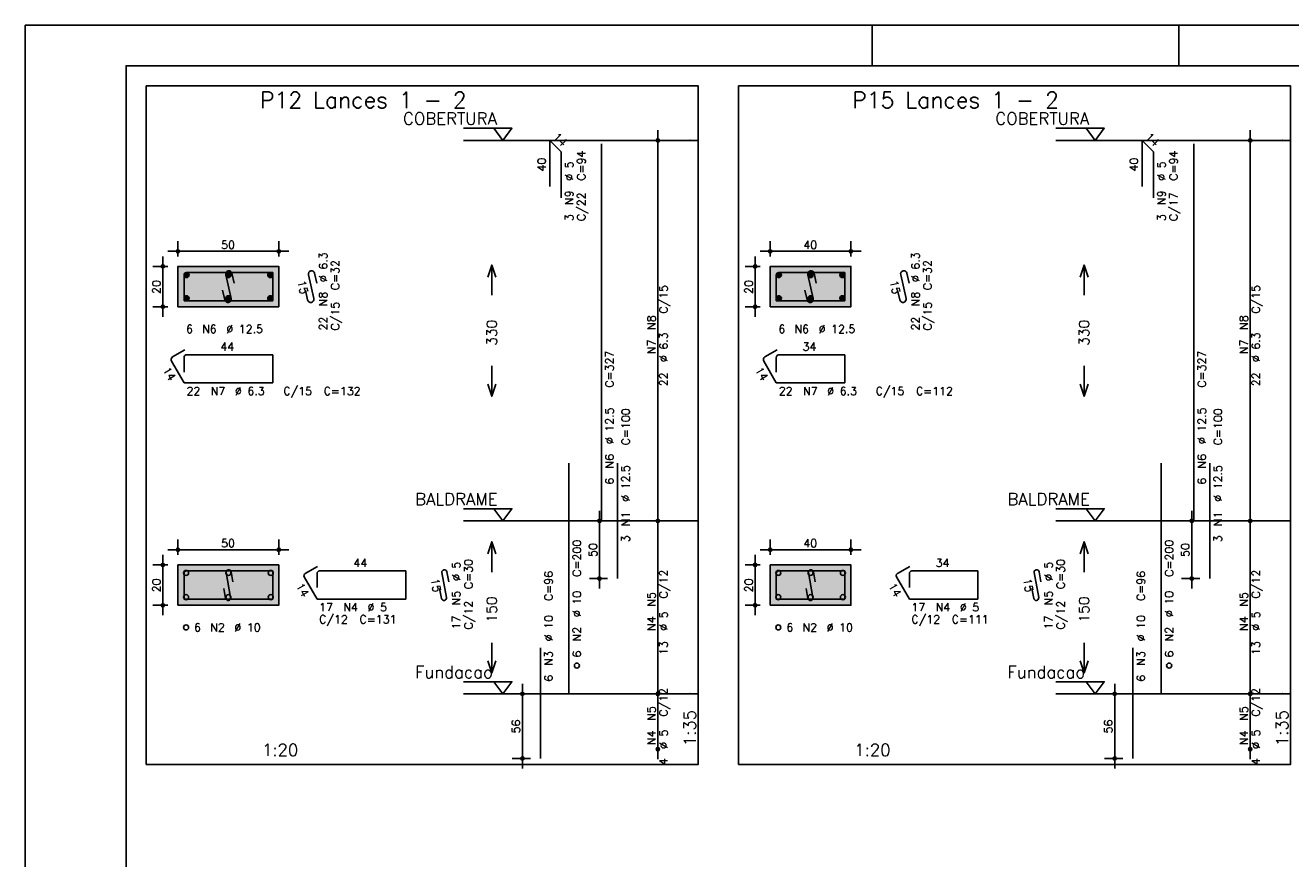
# Model space of a CAD drawing. Extents: x 0 to 84.1, y 0 to 59.4.
# Tile 3 of 9: x 0 to 31.4, y 38.8 to 59.4. Entities that reach past the tile are written whole.
import ezdxf

# ---------------------------------------------------------------- set-up
doc = ezdxf.new("R2010")
doc.units = 0
doc.header["$MEASUREMENT"] = 0
doc.linetypes.add('ESTILO_TQS_0002', pattern=[0.4, 0.1, -0.3])
for name, color, linetype in [('1', 1, 'CONTINUOUS'), ('2', 2, 'CONTINUOUS'), ('3', 3, 'CONTINUOUS'), ('4', 4, 'CONTINUOUS'), ('6', 6, 'CONTINUOUS'), ('7', 7, 'CONTINUOUS'), ('9', 9, 'CONTINUOUS')]:
    doc.layers.add(name, color=color, linetype=linetype)
doc.styles.get("Standard").update_dxf_attribs({"font": 'ROMANS.SHX'})

msp = doc.modelspace()

# ---------------------------------------------------------------- linework, layer by layer
at = {"layer": '1', "linetype": 'Continuous'}
for points in [[(3, 41.0855), (16.685, 41.0855), (16.685, 57.899786), (3, 57.899786), (3, 41.0855)], [(17.685, 41.0855), (31.37, 41.0855), (31.37, 57.899786), (17.685, 57.899786), (17.685, 41.0855)], [(10.865, 56.849786), (12.065, 56.849786), (11.84, 56.549786), (11.615, 56.849786)], [(25.55, 56.849786), (26.75, 56.849786), (26.525, 56.549786), (26.3, 56.849786)], [(16.685, 56.549786), (10.865, 56.549786)], [(31.37, 56.549786), (25.55, 56.549786)], [(10.865, 47.421214), (12.065, 47.421214), (11.84, 47.121214), (11.615, 47.421214)], [(25.55, 47.421214), (26.75, 47.421214), (26.525, 47.121214), (26.3, 47.421214)], [(16.685, 47.121214), (10.865, 47.121214)], [(31.37, 47.121214), (25.55, 47.121214)], [(10.865, 43.1355), (12.065, 43.1355), (11.84, 42.8355), (11.615, 43.1355)], [(25.55, 43.1355), (26.75, 43.1355), (26.525, 42.8355), (26.3, 43.1355)], [(16.685, 42.8355), (10.865, 42.8355)], [(31.37, 42.8355), (25.55, 42.8355)]]:
    msp.add_lwpolyline(points, dxfattribs=at)
at = {"layer": '1', "linetype": 'ESTILO_TQS_0002'}
for points in [[(3.785, 52.4255), (6.285, 52.4255), (6.285, 53.4255), (3.785, 53.4255), (3.785, 52.4255)], [(18.47, 52.4255), (20.47, 52.4255), (20.47, 53.4255), (18.47, 53.4255), (18.47, 52.4255)], [(3.785, 45.030857), (6.285, 45.030857), (6.285, 46.030857), (3.785, 46.030857), (3.785, 45.030857)], [(18.47, 45.030857), (20.47, 45.030857), (20.47, 46.030857), (18.47, 46.030857), (18.47, 45.030857)]]:
    msp.add_lwpolyline(points, dxfattribs=at)
at = {"layer": '2', "linetype": 'Continuous'}
for p, q in [((84.100006, 59.400002), (0, 59.400002)), ((0, 59.400002), (0, 0)), ((21, 59.400002), (21, 58.400002)), ((28.600006, 58.400002), (28.600006, 59.400002)), ((15.685, 46.871214), (15.685, 56.799786)), ((30.37, 46.871214), (30.37, 56.799786)), ((15.685, 56.549786), (15.685, 56.549786)), ((30.37, 56.549786), (30.37, 56.549786)), ((3.785, 53.6755), (3.785, 54.0505)), ((6.285, 53.6755), (6.285, 54.0505)), ((18.47, 53.6755), (18.47, 54.0505)), ((20.47, 53.6755), (20.47, 54.0505)), ((3.41, 52.1755), (3.41, 53.6755)), ((3.535, 53.8005), (6.535, 53.8005)), ((18.095, 52.1755), (18.095, 53.6755)), ((18.22, 53.8005), (20.72, 53.8005)), ((3.535, 53.4255), (3.16, 53.4255)), ((3.785, 53.4255), (3.785, 53.4255)), ((3.785, 53.4255), (3.785, 53.4255)), ((6.285, 53.4255), (6.285, 53.4255)), ((18.22, 53.4255), (17.845, 53.4255)), ((18.47, 53.4255), (18.47, 53.4255)), ((18.47, 53.4255), (18.47, 53.4255)), ((20.47, 53.4255), (20.47, 53.4255)), ((3.535, 52.4255), (3.16, 52.4255)), ((3.785, 52.4255), (3.785, 52.4255)), ((18.22, 52.4255), (17.845, 52.4255)), ((18.47, 52.4255), (18.47, 52.4255)), ((14.435, 47.121214), (13.985, 47.121214)), ((14.235, 47.371214), (14.235, 45.442643)), ((14.685, 47.121214), (14.685, 47.121214)), ((15.685, 42.5855), (15.685, 47.371214)), ((15.685, 47.121214), (15.685, 47.121214)), ((15.685, 47.121214), (15.685, 47.121214)), ((29.12, 47.121214), (28.67, 47.121214)), ((28.92, 47.371214), (28.92, 45.442643)), ((29.37, 47.121214), (29.37, 47.121214)), ((30.37, 42.5855), (30.37, 47.371214)), ((30.37, 47.121214), (30.37, 47.121214)), ((30.37, 47.121214), (30.37, 47.121214)), ((3.785, 46.280857), (3.785, 46.655857)), ((6.285, 46.280857), (6.285, 46.655857)), ((18.47, 46.280857), (18.47, 46.655857)), ((20.47, 46.280857), (20.47, 46.655857)), ((3.41, 44.780857), (3.41, 46.280857)), ((3.535, 46.405857), (6.535, 46.405857)), ((18.095, 44.780857), (18.095, 46.280857)), ((18.22, 46.405857), (20.72, 46.405857)), ((3.535, 46.030857), (3.16, 46.030857)), ((3.785, 46.030857), (3.785, 46.030857)), ((3.785, 46.030857), (3.785, 46.030857)), ((6.285, 46.030857), (6.285, 46.030857)), ((18.22, 46.030857), (17.845, 46.030857)), ((18.47, 46.030857), (18.47, 46.030857)), ((18.47, 46.030857), (18.47, 46.030857)), ((20.47, 46.030857), (20.47, 46.030857)), ((14.435, 45.692643), (13.985, 45.692643)), ((14.685, 45.692643), (14.685, 45.692643)), ((29.12, 45.692643), (28.67, 45.692643)), ((29.37, 45.692643), (29.37, 45.692643)), ((3.535, 45.030857), (3.16, 45.030857)), ((3.785, 45.030857), (3.785, 45.030857)), ((18.22, 45.030857), (17.845, 45.030857)), ((18.47, 45.030857), (18.47, 45.030857)), ((12.325, 40.9855), (12.325, 43.0855)), ((15.685, 41.214071), (15.685, 43.0855)), ((27.01, 40.9855), (27.01, 43.0855)), ((30.37, 41.214071), (30.37, 43.0855)), ((12.525, 42.8355), (12.075, 42.8355)), ((12.775, 42.8355), (12.775, 42.8355)), ((15.685, 42.8355), (15.685, 42.8355)), ((15.685, 42.8355), (15.685, 42.8355)), ((27.21, 42.8355), (26.76, 42.8355)), ((27.46, 42.8355), (27.46, 42.8355)), ((30.37, 42.8355), (30.37, 42.8355)), ((30.37, 42.8355), (30.37, 42.8355)), ((15.685, 41.464071), (15.685, 41.464071)), ((30.37, 41.464071), (30.37, 41.464071)), ((12.525, 41.2355), (12.075, 41.2355)), ((12.775, 41.2355), (12.775, 41.2355)), ((27.21, 41.2355), (26.76, 41.2355)), ((27.46, 41.2355), (27.46, 41.2355))]:
    msp.add_line(p, q, dxfattribs=at)
for points in [[(83.100006, 1), (2.5, 1), (2.5, 58.400002), (83.100006, 58.400002), (83.100006, 1)], [(3.785, 52.4255), (6.285, 52.4255), (6.285, 53.4255), (3.785, 53.4255), (3.785, 52.4255)], [(11.465, 53.1605), (11.565, 53.4605), (11.665, 53.1605)], [(11.565, 52.7105), (11.565, 53.4605)], [(18.47, 52.4255), (20.47, 52.4255), (20.47, 53.4255), (18.47, 53.4255), (18.47, 52.4255)], [(26.15, 53.1605), (26.25, 53.4605), (26.35, 53.1605)], [(26.25, 52.7105), (26.25, 53.4605)], [(11.565, 50.9605), (11.565, 50.2105)], [(26.25, 50.9605), (26.25, 50.2105)], [(11.465, 50.5105), (11.565, 50.2105), (11.665, 50.5105)], [(26.15, 50.5105), (26.25, 50.2105), (26.35, 50.5105)], [(11.465, 46.303357), (11.565, 46.603357), (11.665, 46.303357)], [(11.565, 45.853357), (11.565, 46.603357)], [(26.15, 46.303357), (26.25, 46.603357), (26.35, 46.303357)], [(26.25, 45.853357), (26.25, 46.603357)], [(3.785, 45.030857), (6.285, 45.030857), (6.285, 46.030857), (3.785, 46.030857), (3.785, 45.030857)], [(18.47, 45.030857), (20.47, 45.030857), (20.47, 46.030857), (18.47, 46.030857), (18.47, 45.030857)], [(11.565, 44.103357), (11.565, 43.353357)], [(26.25, 44.103357), (26.25, 43.353357)], [(11.465, 43.653357), (11.565, 43.353357), (11.665, 43.653357)], [(26.15, 43.653357), (26.25, 43.353357), (26.35, 43.653357)]]:
    msp.add_lwpolyline(points, dxfattribs=at)
for centre, radius in [((15.685, 56.549786), 0.041625), ((15.685, 56.549786), 0.02075), ((30.37, 56.549786), 0.041625), ((30.37, 56.549786), 0.02075), ((3.785, 53.8005), 0.04), ((3.785, 53.8005), 0.02), ((6.285, 53.8005), 0.04), ((6.285, 53.8005), 0.02), ((18.47, 53.8005), 0.04), ((18.47, 53.8005), 0.02), ((20.47, 53.8005), 0.04), ((20.47, 53.8005), 0.02), ((3.41, 53.4255), 0.04), ((3.41, 53.4255), 0.02), ((18.095, 53.4255), 0.04), ((18.095, 53.4255), 0.02), ((3.41, 52.4255), 0.04), ((3.41, 52.4255), 0.02), ((18.095, 52.4255), 0.04), ((18.095, 52.4255), 0.02), ((14.235, 47.121214), 0.04), ((14.235, 47.121214), 0.02), ((15.685, 47.121214), 0.041625), ((15.685, 47.121214), 0.041625), ((15.685, 47.121214), 0.02075), ((15.685, 47.121214), 0.02075), ((28.92, 47.121214), 0.04), ((28.92, 47.121214), 0.02), ((30.37, 47.121214), 0.041625), ((30.37, 47.121214), 0.041625), ((30.37, 47.121214), 0.02075), ((30.37, 47.121214), 0.02075), ((3.785, 46.405857), 0.04), ((6.285, 46.405857), 0.04), ((18.47, 46.405857), 0.04), ((20.47, 46.405857), 0.04), ((3.785, 46.405857), 0.02), ((6.285, 46.405857), 0.02), ((18.47, 46.405857), 0.02), ((20.47, 46.405857), 0.02), ((3.41, 46.030857), 0.04), ((3.41, 46.030857), 0.02), ((18.095, 46.030857), 0.04), ((18.095, 46.030857), 0.02), ((14.235, 45.692643), 0.04), ((14.235, 45.692643), 0.02), ((28.92, 45.692643), 0.04), ((28.92, 45.692643), 0.02), ((3.41, 45.030857), 0.04), ((3.41, 45.030857), 0.02), ((18.095, 45.030857), 0.04), ((18.095, 45.030857), 0.02), ((12.325, 42.8355), 0.04), ((12.325, 42.8355), 0.02), ((15.685, 42.8355), 0.041625), ((15.685, 42.8355), 0.041625), ((15.685, 42.8355), 0.02075), ((15.685, 42.8355), 0.02075), ((27.01, 42.8355), 0.04), ((27.01, 42.8355), 0.02), ((30.37, 42.8355), 0.041625), ((30.37, 42.8355), 0.041625), ((30.37, 42.8355), 0.02075), ((30.37, 42.8355), 0.02075), ((15.685, 41.464071), 0.041625), ((15.685, 41.464071), 0.02075), ((30.37, 41.464071), 0.041625), ((30.37, 41.464071), 0.02075), ((12.325, 41.2355), 0.04), ((12.325, 41.2355), 0.02), ((27.01, 41.2355), 0.04), ((27.01, 41.2355), 0.02)]:
    msp.add_circle(centre, radius, dxfattribs=at)
at = {"layer": '3', "linetype": 'Continuous'}
for p, q in [((3.935656, 53.204189), (4.00631, 53.274843)), ((3.935665, 53.221875), (3.988681, 53.274892)), ((3.939331, 53.190187), (4.020338, 53.271193)), ((3.945382, 53.178559), (4.031971, 53.265149)), ((3.953328, 53.168828), (4.041708, 53.257208)), ((3.963062, 53.160884), (4.049659, 53.247482)), ((3.974698, 53.154843), (4.055658, 53.235803)), ((3.988673, 53.15114), (4.059393, 53.22186)), ((4.006378, 53.151167), (4.059397, 53.204187)), ((4.973156, 53.204189), (5.04381, 53.274843)), ((4.973165, 53.221875), (5.026181, 53.274892)), ((4.976831, 53.190187), (5.057838, 53.271193)), ((4.982882, 53.178559), (5.069471, 53.265149)), ((4.990828, 53.168828), (5.079208, 53.257208)), ((5.000562, 53.160884), (5.087159, 53.247482)), ((5.012198, 53.154843), (5.093158, 53.235803)), ((5.026173, 53.15114), (5.096893, 53.22186)), ((5.043878, 53.151167), (5.096897, 53.204187)), ((6.010656, 53.204189), (6.08131, 53.274843)), ((6.010665, 53.221875), (6.063681, 53.274892)), ((6.014331, 53.190187), (6.095338, 53.271193)), ((6.020382, 53.178559), (6.106971, 53.265149)), ((6.028328, 53.168828), (6.116708, 53.257208)), ((6.038062, 53.160884), (6.124659, 53.247482)), ((6.049698, 53.154843), (6.130658, 53.235803)), ((6.063673, 53.15114), (6.134393, 53.22186)), ((6.081378, 53.151167), (6.134397, 53.204187)), ((18.620656, 53.204189), (18.69131, 53.274843)), ((18.620665, 53.221875), (18.673681, 53.274892)), ((18.624331, 53.190187), (18.705338, 53.271193)), ((18.630382, 53.178559), (18.716971, 53.265149)), ((18.638328, 53.168828), (18.726708, 53.257208)), ((18.648062, 53.160884), (18.734659, 53.247482)), ((18.659698, 53.154843), (18.740658, 53.235803)), ((18.673673, 53.15114), (18.744393, 53.22186)), ((18.691378, 53.151167), (18.744397, 53.204187)), ((19.408156, 53.204189), (19.47881, 53.274843)), ((19.408165, 53.221875), (19.461181, 53.274892)), ((19.411831, 53.190187), (19.492838, 53.271193)), ((19.417882, 53.178559), (19.504471, 53.265149)), ((19.425828, 53.168828), (19.514208, 53.257208)), ((19.435562, 53.160884), (19.522159, 53.247482)), ((19.447198, 53.154843), (19.528158, 53.235803)), ((19.461173, 53.15114), (19.531893, 53.22186)), ((19.478878, 53.151167), (19.531897, 53.204187)), ((20.195656, 53.204189), (20.26631, 53.274843)), ((20.195665, 53.221875), (20.248681, 53.274892)), ((20.199331, 53.190187), (20.280338, 53.271193)), ((20.205382, 53.178559), (20.291971, 53.265149)), ((20.213328, 53.168828), (20.301708, 53.257208)), ((20.223062, 53.160884), (20.309659, 53.247482)), ((20.234698, 53.154843), (20.315658, 53.235803)), ((20.248673, 53.15114), (20.319393, 53.22186)), ((20.266378, 53.151167), (20.319397, 53.204187)), ((3.935656, 52.629189), (4.00631, 52.699843)), ((3.935665, 52.646875), (3.988681, 52.699892)), ((3.939331, 52.615187), (4.020338, 52.696193)), ((3.945382, 52.603559), (4.031971, 52.690149)), ((3.953328, 52.593828), (4.041708, 52.682208)), ((3.963062, 52.585884), (4.049659, 52.672482)), ((3.974698, 52.579843), (4.055658, 52.660803)), ((3.988673, 52.57614), (4.059393, 52.64686)), ((4.006378, 52.576167), (4.059397, 52.629187)), ((4.973156, 52.629189), (5.04381, 52.699843)), ((4.973165, 52.646875), (5.026181, 52.699892)), ((4.976831, 52.615187), (5.057838, 52.696193)), ((4.982882, 52.603559), (5.069471, 52.690149)), ((4.990828, 52.593828), (5.079208, 52.682208)), ((5.000562, 52.585884), (5.087159, 52.672482)), ((5.012198, 52.579843), (5.093158, 52.660803)), ((5.026173, 52.57614), (5.096893, 52.64686)), ((5.043878, 52.576167), (5.096897, 52.629187)), ((6.010656, 52.629189), (6.08131, 52.699843)), ((6.010665, 52.646875), (6.063681, 52.699892)), ((6.014331, 52.615187), (6.095338, 52.696193)), ((6.020382, 52.603559), (6.106971, 52.690149)), ((6.028328, 52.593828), (6.116708, 52.682208)), ((6.038062, 52.585884), (6.124659, 52.672482)), ((6.049698, 52.579843), (6.130658, 52.660803)), ((6.063673, 52.57614), (6.134393, 52.64686)), ((6.081378, 52.576167), (6.134397, 52.629187)), ((18.620656, 52.629189), (18.69131, 52.699843)), ((18.620665, 52.646875), (18.673681, 52.699892)), ((18.624331, 52.615187), (18.705338, 52.696193)), ((18.630382, 52.603559), (18.716971, 52.690149)), ((18.638328, 52.593828), (18.726708, 52.682208)), ((18.648062, 52.585884), (18.734659, 52.672482)), ((18.659698, 52.579843), (18.740658, 52.660803)), ((18.673673, 52.57614), (18.744393, 52.64686)), ((18.691378, 52.576167), (18.744397, 52.629187)), ((19.408156, 52.629189), (19.47881, 52.699843)), ((19.408165, 52.646875), (19.461181, 52.699892)), ((19.411831, 52.615187), (19.492838, 52.696193)), ((19.417882, 52.603559), (19.504471, 52.690149)), ((19.425828, 52.593828), (19.514208, 52.682208)), ((19.435562, 52.585884), (19.522159, 52.672482)), ((19.447198, 52.579843), (19.528158, 52.660803)), ((19.461173, 52.57614), (19.531893, 52.64686)), ((19.478878, 52.576167), (19.531897, 52.629187)), ((20.195656, 52.629189), (20.26631, 52.699843)), ((20.195665, 52.646875), (20.248681, 52.699892)), ((20.199331, 52.615187), (20.280338, 52.696193)), ((20.205382, 52.603559), (20.291971, 52.690149)), ((20.213328, 52.593828), (20.301708, 52.682208)), ((20.223062, 52.585884), (20.309659, 52.672482)), ((20.234698, 52.579843), (20.315658, 52.660803)), ((20.248673, 52.57614), (20.319393, 52.64686)), ((20.266378, 52.576167), (20.319397, 52.629187))]:
    msp.add_line(p, q, dxfattribs=at)
for centre in [(3.9975, 53.213), (5.035, 53.213), (6.0725, 53.213), (18.6825, 53.213), (19.47, 53.213), (20.2575, 53.213), (3.9975, 52.638), (5.035, 52.638), (6.0725, 52.638), (18.6825, 52.638), (19.47, 52.638), (20.2575, 52.638), (3.985, 45.830857), (5.035, 45.830857), (6.085, 45.830857), (18.67, 45.830857), (19.47, 45.830857), (20.27, 45.830857), (3.985, 45.230857), (5.035, 45.230857), (6.085, 45.230857), (18.67, 45.230857), (19.47, 45.230857), (20.27, 45.230857), (3.985, 44.480857), (18.67, 44.480857), (13.675, 43.5355), (28.36, 43.5355)]:
    msp.add_circle(centre, 0.0625, dxfattribs=at)
at = {"layer": '4', "linetype": 'Continuous'}
for p, q in [((3.93475, 53.197), (3.93475, 52.57525)), ((3.93475, 53.197), (3.93475, 52.847)), ((4.3635, 53.27575), (4.0135, 53.27575)), ((6.13525, 53.27575), (4.0135, 53.27575)), ((4.968533, 53.22112), (5.101467, 52.62988)), ((5.177038, 53.011759), (5.122197, 53.25567)), ((6.13525, 52.57525), (6.13525, 53.27575)), ((18.61975, 53.197), (18.61975, 52.57525)), ((18.61975, 53.197), (18.61975, 52.847)), ((19.0485, 53.27575), (18.6985, 53.27575)), ((20.32025, 53.27575), (18.6985, 53.27575)), ((19.403533, 53.22112), (19.536467, 52.62988)), ((19.612038, 53.011759), (19.557197, 53.25567)), ((20.32025, 52.57525), (20.32025, 53.27575)), ((4.947803, 52.59533), (4.892962, 52.839241)), ((19.382803, 52.59533), (19.327962, 52.839241)), ((3.93475, 52.57525), (6.13525, 52.57525)), ((18.61975, 52.57525), (20.32025, 52.57525)), ((3.935, 45.818357), (3.935, 45.180857)), ((3.935, 45.818357), (3.935, 45.468357)), ((4.3475, 45.880857), (3.9975, 45.880857)), ((6.135, 45.880857), (3.9975, 45.880857)), ((4.980065, 45.838491), (5.089935, 45.223224)), ((5.147067, 45.614358), (5.103119, 45.860465)), ((6.135, 45.180857), (6.135, 45.880857)), ((18.62, 45.818357), (18.62, 45.180857)), ((18.62, 45.818357), (18.62, 45.468357)), ((19.0325, 45.880857), (18.6825, 45.880857)), ((20.32, 45.880857), (18.6825, 45.880857)), ((19.415065, 45.838491), (19.524935, 45.223224)), ((19.582067, 45.614358), (19.538119, 45.860465)), ((20.32, 45.180857), (20.32, 45.880857)), ((3.935, 45.180857), (6.135, 45.180857)), ((4.966881, 45.20125), (4.922933, 45.447357)), ((18.62, 45.180857), (20.32, 45.180857)), ((19.401881, 45.20125), (19.357933, 45.447357))]:
    msp.add_line(p, q, dxfattribs=at)
for centre, radius, start, end in [((4.0135, 53.197), 0.07875, 90, 180), ((4.0135, 53.197), 0.07875, 90, 180), ((5.045365, 53.238395), 0.07875, 12.671625, 192.671625), ((18.6985, 53.197), 0.07875, 90, 180), ((18.6985, 53.197), 0.07875, 90, 180), ((19.480365, 53.238395), 0.07875, 12.671625, 192.671625), ((5.024635, 52.612605), 0.07875, 192.671625, 12.671625), ((19.459635, 52.612605), 0.07875, 192.671625, 12.671625), ((3.9975, 45.818357), 0.0625, 90, 180), ((3.9975, 45.818357), 0.0625, 90, 180), ((5.041592, 45.849478), 0.0625, 10.124672, 190.124672), ((18.6825, 45.818357), 0.0625, 90, 180), ((18.6825, 45.818357), 0.0625, 90, 180), ((19.476592, 45.849478), 0.0625, 10.124672, 190.124672), ((5.028408, 45.212237), 0.0625, 190.124672, 10.124672), ((19.463408, 45.212237), 0.0625, 190.124672, 10.124672)]:
    msp.add_arc(centre, radius, start, end, dxfattribs=at)
at = {"layer": '6', "linetype": 'Continuous'}
for p, q in [((13.00216, 55.406929), (13.00216, 56.549786)), ((13.00216, 56.549786), (13.285003, 56.266943)), ((27.68716, 55.406929), (27.68716, 56.549786)), ((27.68716, 56.549786), (27.970003, 56.266943)), ((13.285003, 56.266943), (13.285003, 55.124086)), ((14.285, 47.121214), (14.285, 56.464071)), ((27.970003, 56.266943), (27.970003, 55.124086)), ((28.97, 47.121214), (28.97, 56.464071)), ((7.018533, 53.22112), (7.151467, 52.62988)), ((7.227038, 53.011759), (7.172197, 53.25567)), ((21.703533, 53.22112), (21.836467, 52.62988)), ((21.912038, 53.011759), (21.857197, 53.25567)), ((6.997803, 52.59533), (6.942962, 52.839241)), ((21.682803, 52.59533), (21.627962, 52.839241)), ((3.955808, 51.358776), (3.6527, 51.183776)), ((3.93475, 51.1595), (3.93475, 50.8095)), ((6.13525, 51.23825), (4.0135, 51.23825)), ((6.13525, 50.53775), (6.13525, 51.23825)), ((18.640808, 51.358776), (18.3377, 51.183776)), ((18.61975, 51.1595), (18.61975, 50.8095)), ((20.32025, 51.23825), (18.6985, 51.23825)), ((20.32025, 50.53775), (20.32025, 51.23825)), ((3.623875, 51.076201), (3.93475, 50.53775)), ((18.308875, 51.076201), (18.61975, 50.53775)), ((3.93475, 50.53775), (6.13525, 50.53775)), ((18.61975, 50.53775), (20.32025, 50.53775)), ((13.475, 42.8355), (13.475, 48.549786)), ((14.685, 45.692643), (14.685, 48.549786)), ((28.16, 42.8355), (28.16, 48.549786)), ((29.37, 45.692643), (29.37, 48.549786)), ((7.242235, 45.993325), (6.939127, 45.818325)), ((7.235, 45.818357), (7.235, 45.468357)), ((9.435, 45.880857), (7.2975, 45.880857)), ((9.435, 45.180857), (9.435, 45.880857)), ((10.330065, 45.838491), (10.439935, 45.223224)), ((10.497067, 45.614358), (10.453119, 45.860465)), ((21.927235, 45.993325), (21.624127, 45.818325)), ((21.92, 45.818357), (21.92, 45.468357)), ((23.62, 45.880857), (21.9825, 45.880857)), ((23.62, 45.180857), (23.62, 45.880857)), ((25.015065, 45.838491), (25.124935, 45.223224)), ((25.182067, 45.614358), (25.138119, 45.860465)), ((6.91625, 45.732948), (7.235, 45.180857)), ((21.60125, 45.732948), (21.92, 45.180857)), ((7.235, 45.180857), (9.435, 45.180857)), ((10.316881, 45.20125), (10.272933, 45.447357)), ((21.92, 45.180857), (23.62, 45.180857)), ((25.001881, 45.20125), (24.957933, 45.447357)), ((12.775, 41.2355), (12.775, 43.978357)), ((27.46, 41.2355), (27.46, 43.978357))]:
    msp.add_line(p, q, dxfattribs=at)
for centre, radius, start, end in [((7.095365, 53.238395), 0.07875, 12.671625, 192.671625), ((21.780365, 53.238395), 0.07875, 12.671625, 192.671625), ((7.074635, 52.612605), 0.07875, 192.671625, 12.671625), ((21.759635, 52.612605), 0.07875, 192.671625, 12.671625), ((3.692075, 51.115576), 0.07875, 120, 210), ((4.0135, 51.1595), 0.07875, 90, 180), ((18.377075, 51.115576), 0.07875, 120, 210), ((18.6985, 51.1595), 0.07875, 90, 180), ((6.970377, 45.764198), 0.0625, 120, 210), ((7.2975, 45.818357), 0.0625, 90, 180), ((10.391592, 45.849478), 0.0625, 10.124672, 190.124672), ((21.655377, 45.764198), 0.0625, 120, 210), ((21.9825, 45.818357), 0.0625, 90, 180), ((25.076592, 45.849478), 0.0625, 10.124672, 190.124672), ((10.378408, 45.212237), 0.0625, 190.124672, 10.124672), ((25.063408, 45.212237), 0.0625, 190.124672, 10.124672)]:
    msp.add_arc(centre, radius, start, end, dxfattribs=at)
at = {"layer": '9', "linetype": 'Continuous'}
for points in [[(3.785, 52.4255), (6.285, 52.4255), (6.285, 53.4255)], [(3.785, 52.4255), (6.285, 53.4255), (3.785, 53.4255)], [(3.785, 52.4255), (3.785, 53.4255), (3.785, 52.4255)], [(18.47, 52.4255), (20.47, 52.4255), (20.47, 53.4255)], [(18.47, 52.4255), (20.47, 53.4255), (18.47, 53.4255)], [(18.47, 52.4255), (18.47, 53.4255), (18.47, 52.4255)], [(3.785, 45.030857), (6.285, 45.030857), (6.285, 46.030857)], [(3.785, 45.030857), (6.285, 46.030857), (3.785, 46.030857)], [(3.785, 45.030857), (3.785, 46.030857), (3.785, 45.030857)], [(18.47, 45.030857), (20.47, 45.030857), (20.47, 46.030857)], [(18.47, 45.030857), (20.47, 46.030857), (18.47, 46.030857)], [(18.47, 45.030857), (18.47, 46.030857), (18.47, 45.030857)]]:
    msp.add_solid(points, dxfattribs=at)

# ---------------------------------------------------------------- texts
at = {"layer": '1', "linetype": 'Continuous'}
for s, p in [('COBERTURA', (9.365, 56.939786)), ('COBERTURA', (24.05, 56.939786)), ('BALDRAME', (9.665, 47.511214)), ('BALDRAME', (24.35, 47.511214)), ('Fundacao', (9.665, 43.2255)), ('Fundacao', (24.35, 43.2255))]:
    msp.add_text(s, height=0.3, dxfattribs=at).set_placement(p)
at = {"layer": '2', "linetype": 'Continuous'}
for s, height, rotation, p in [('14', 0.2, 315, (13.072871, 56.620496)), ('14', 0.2, 315, (27.757871, 56.620496)), ('C=94', 0.2, 90, (13.885, 55.549786)), ('C=94', 0.2, 90, (28.57, 55.549786)), ('40', 0.2, 90, (12.90216, 55.778357)), ('%%c 5', 0.2, 90, (13.585, 55.549786)), ('40', 0.2, 90, (27.58716, 55.778357)), ('%%c 5', 0.2, 90, (28.27, 55.549786)), ('N9', 0.2, 90, (13.585, 54.949786)), ('N9', 0.2, 90, (28.27, 54.949786)), ('C/22', 0.2, 90, (13.885, 54.549786)), ('C/17', 0.2, 90, (28.57, 54.549786)), ('3', 0.2, 90, (13.585, 54.549786)), ('3', 0.2, 90, (28.27, 54.549786)), ('%%c 6.3', 0.2, 90, (7.485, 53.038)), ('%%c 6.3', 0.2, 90, (22.17, 53.038)), ('C=32', 0.2, 90, (7.785, 52.838)), ('C=32', 0.2, 90, (22.47, 52.838)), ('20', 0.2, 90, (3.35, 52.7455)), ('15', 0.2, 282.671625, (6.748434, 53.05482)), ('20', 0.2, 90, (18.035, 52.7455)), ('15', 0.2, 282.671625, (21.433434, 53.05482)), ('N8', 0.2, 90, (7.485, 52.438)), ('C/15', 0.2, 90, (15.925, 52.2555)), ('N8', 0.2, 90, (22.17, 52.438)), ('C/15', 0.2, 90, (30.61, 52.2555)), ('C/15', 0.2, 90, (7.785, 51.838)), ('C/15', 0.2, 90, (22.47, 51.838)), ('22', 0.2, 90, (7.485, 51.838)), ('N8', 0.2, 90, (15.625, 51.8555)), ('22', 0.2, 90, (22.17, 51.838)), ('N8', 0.2, 90, (30.31, 51.8555)), ('330', 0.25, 90, (11.69, 51.4605)), ('330', 0.25, 90, (26.375, 51.4605)), ('N7', 0.2, 90, (15.625, 51.2555)), ('%%c 6.3', 0.2, 90, (15.925, 51.0555)), ('N7', 0.2, 90, (30.31, 51.2555)), ('%%c 6.3', 0.2, 90, (30.61, 51.0555)), ('C=327', 0.2, 90, (14.585, 50.421214)), ('C=327', 0.2, 90, (29.27, 50.421214)), ('14', 0.2, 300, (3.399817, 50.86428)), ('14', 0.2, 300, (18.084817, 50.86428)), ('22', 0.2, 90, (15.925, 50.4555)), ('22', 0.2, 90, (30.61, 50.4555)), ('%%c 12.5', 0.2, 90, (14.585, 49.021214)), ('C=100', 0.2, 90, (14.985, 48.992643)), ('%%c 12.5', 0.2, 90, (29.27, 49.021214)), ('C=100', 0.2, 90, (29.67, 48.992643)), ('N6', 0.2, 90, (14.585, 48.421214)), ('N6', 0.2, 90, (29.27, 48.421214)), ('%%c 12.5', 0.2, 90, (14.985, 47.592643)), ('%%c 12.5', 0.2, 90, (29.67, 47.592643)), ('6', 0.2, 90, (14.585, 48.021214)), ('6', 0.2, 90, (29.27, 48.021214)), ('N1', 0.2, 90, (14.985, 46.992643)), ('N1', 0.2, 90, (29.67, 46.992643)), ('C=200', 0.2, 90, (13.775, 45.7355)), ('50', 0.2, 90, (14.175, 46.226929)), ('3', 0.2, 90, (14.985, 46.592643)), ('C=200', 0.2, 90, (28.46, 45.7355)), ('50', 0.2, 90, (28.86, 46.226929)), ('3', 0.2, 90, (29.67, 46.592643)), ('%%c 5', 0.2, 90, (10.785, 45.630857)), ('C=30', 0.2, 90, (11.085, 45.430857)), ('%%c 5', 0.2, 90, (25.47, 45.630857)), ('C=30', 0.2, 90, (25.77, 45.430857)), ('20', 0.2, 90, (3.35, 45.350857)), ('14', 0.2, 300, (6.700192, 45.507171)), ('15', 0.2, 280.124672, (10.054514, 45.675005)), ('C=96', 0.2, 90, (13.075, 45.1355)), ('C/12', 0.2, 90, (15.925, 45.198357)), ('20', 0.2, 90, (18.035, 45.350857)), ('14', 0.2, 300, (21.385192, 45.507171)), ('15', 0.2, 280.124672, (24.739514, 45.675005)), ('C=96', 0.2, 90, (27.76, 45.1355)), ('C/12', 0.2, 90, (30.61, 45.198357)), ('N5', 0.2, 90, (10.785, 45.030857)), ('%%c 10', 0.2, 90, (13.775, 44.7355)), ('N5', 0.2, 90, (15.625, 44.998357)), ('N5', 0.2, 90, (25.47, 45.030857)), ('%%c 10', 0.2, 90, (28.46, 44.7355)), ('N5', 0.2, 90, (30.31, 44.998357)), ('C/12', 0.2, 90, (11.085, 44.430857)), ('150', 0.25, 90, (11.69, 44.603357)), ('C/12', 0.2, 90, (25.77, 44.430857)), ('150', 0.25, 90, (26.375, 44.603357)), ('17', 0.2, 90, (10.785, 44.430857)), ('%%c 10', 0.2, 90, (13.075, 44.1355)), ('N4', 0.2, 90, (15.625, 44.398357)), ('%%c 5', 0.2, 90, (15.925, 44.398357)), ('17', 0.2, 90, (25.47, 44.430857)), ('%%c 10', 0.2, 90, (27.76, 44.1355)), ('N4', 0.2, 90, (30.31, 44.398357)), ('%%c 5', 0.2, 90, (30.61, 44.398357)), ('N2', 0.2, 90, (13.775, 44.1355)), ('N2', 0.2, 90, (28.46, 44.1355)), ('13', 0.2, 90, (15.925, 43.798357)), ('13', 0.2, 90, (30.61, 43.798357)), ('N3', 0.2, 90, (13.075, 43.5355)), ('6', 0.2, 90, (13.775, 43.7355)), ('N3', 0.2, 90, (27.76, 43.5355)), ('6', 0.2, 90, (28.46, 43.7355)), ('6', 0.2, 90, (13.075, 43.1355)), ('6', 0.2, 90, (27.76, 43.1355)), ('C/12', 0.2, 90, (15.925, 42.269786)), ('C/12', 0.2, 90, (30.61, 42.269786)), ('N5', 0.2, 90, (15.625, 42.169786)), ('N5', 0.2, 90, (30.31, 42.169786)), ('56', 0.2, 90, (12.265, 41.8555)), ('1:35', 0.3, 90, (16.625, 41.5355)), ('56', 0.2, 90, (26.95, 41.8555)), ('1:35', 0.3, 90, (31.31, 41.5355)), ('N4', 0.2, 90, (15.625, 41.569786)), ('%%c 5', 0.2, 90, (15.925, 41.469786)), ('N4', 0.2, 90, (30.31, 41.569786)), ('%%c 5', 0.2, 90, (30.61, 41.469786)), ('4', 0.2, 90, (15.925, 41.069786)), ('4', 0.2, 90, (30.61, 41.069786))]:
    msp.add_text(s, height=height, rotation=rotation, dxfattribs=at).set_placement(p)
for s, height, p in [('2', 0.01, (16.475, 56.549786)), ('2', 0.01, (31.16, 56.549786)), ('50', 0.2, (4.855, 53.8605)), ('40', 0.2, (19.29, 53.8605)), ('6', 0.2, (3.985, 51.7755)), ('N6', 0.2, (4.385, 51.7755)), ('%%c 12.5', 0.2, (4.985, 51.7755)), ('6', 0.2, (18.67, 51.7755)), ('N6', 0.2, (19.07, 51.7755)), ('%%c 12.5', 0.2, (19.67, 51.7755)), ('44', 0.2, (4.835, 51.33825)), ('34', 0.2, (19.27, 51.33825)), ('22', 0.2, (3.9975, 50.238)), ('N7', 0.2, (4.5975, 50.238)), ('%%c 6.3', 0.2, (5.1975, 50.238)), ('C/15', 0.2, (6.3975, 50.238)), ('C=132', 0.2, (7.3975, 50.238)), ('22', 0.2, (18.6825, 50.238)), ('N7', 0.2, (19.2825, 50.238)), ('%%c 6.3', 0.2, (19.8825, 50.238)), ('C/15', 0.2, (21.0825, 50.238)), ('C=112', 0.2, (22.0825, 50.238)), ('1', 0.01, (16.475, 47.121214)), ('1', 0.01, (31.16, 47.121214)), ('50', 0.2, (4.855, 46.465857)), ('40', 0.2, (19.29, 46.465857)), ('44', 0.2, (8.135, 45.980857)), ('34', 0.2, (22.57, 45.980857)), ('17', 0.2, (7.285, 44.880857)), ('N4', 0.2, (7.885, 44.880857)), ('%%c 5', 0.2, (8.485, 44.880857)), ('17', 0.2, (21.97, 44.880857)), ('N4', 0.2, (22.57, 44.880857)), ('%%c 5', 0.2, (23.17, 44.880857)), ('6', 0.2, (4.185, 44.380857)), ('N2', 0.2, (4.585, 44.380857)), ('%%c 10', 0.2, (5.185, 44.380857)), ('C/12', 0.2, (7.285, 44.580857)), ('C=131', 0.2, (8.285, 44.580857)), ('6', 0.2, (18.87, 44.380857)), ('N2', 0.2, (19.27, 44.380857)), ('%%c 10', 0.2, (19.87, 44.380857)), ('C/12', 0.2, (21.97, 44.580857)), ('C=111', 0.2, (22.97, 44.580857)), ('0', 0.01, (16.475, 42.8355)), ('0', 0.01, (31.16, 42.8355)), ('1:20', 0.3, (5.8675, 41.2955)), ('1:20', 0.3, (20.5525, 41.2955))]:
    msp.add_text(s, height=height, dxfattribs=at).set_placement(p)
at = {"layer": '7', "linetype": 'Continuous'}
for s, p in [('P12 Lances 1 - 2', (5.8175, 57.349786)), ('P15 Lances 1 - 2', (20.5025, 57.349786))]:
    msp.add_text(s, height=0.4, dxfattribs=at).set_placement(p)

doc.saveas('drawing.dxf')
